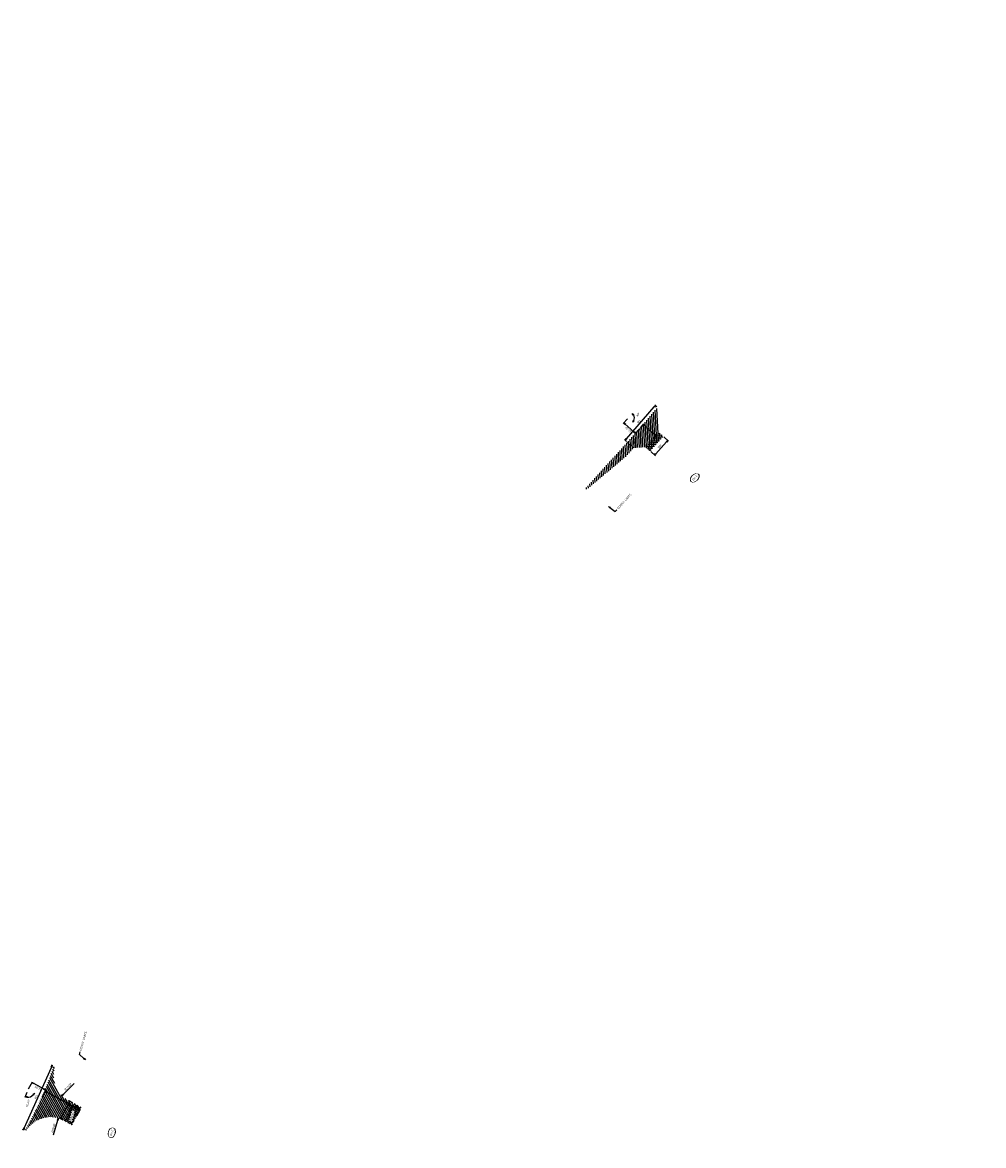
# Model space of a CAD drawing. Header units: feet. Extents: x 2297547 to 2298226, y 574887 to 575679.
import ezdxf
from ezdxf import colors
from ezdxf.entities.mleader import LeaderData, LeaderLine
from ezdxf.enums import TextEntityAlignment as Align
from ezdxf.math import Vec2, Vec3

# ---------------------------------------------------------------- set-up
doc = ezdxf.new("R2010")
doc.units = ezdxf.units.FT
doc.header["$LTSCALE"] = 10
doc.header["$MEASUREMENT"] = 0
doc.set_wipeout_variables(frame=1)
doc.linetypes.add('OhDOT_USTN5', pattern=[0.11, 0.055, -0.055])
for name, color, linetype in [('PV_P_Text', 7, 'Continuous'), ('SC_Shading1', 253, 'Continuous'), ('TX_P_10', 7, 'Continuous')]:
    doc.layers.add(name, color=color, linetype=linetype)
doc.styles.add('Slanted-Normal', font='font31.shx', dxfattribs={"height": 0.14})
doc.dimstyles.new('Dec-1  Slanted', dxfattribs={"dimtxt": 0.14, "dimasz": 0.14, "dimexe": 0.07, "dimexo": 0.07, "dimgap": 0.07, "dimtad": 1, "dimdec": 1, "dimzin": 3, "dimdsep": 46, "dimtxsty": 'Slanted-Normal', "dimblk": 'Dim1', "dimcen": 0, "dimclrd": 95, "dimclre": 95, "dimclrt": 7, "dimadec": 1, "dimazin": 3, "dimtfac": 1, "dimtdec": 1, "dimtix": 1, "dimtofl": 0, "dimtmove": 1, "dimatfit": 3, "dimldrblk": 'Dim1', "dimfxl": 1, "dimtolj": 1, "dimtzin": 0, "dimlwd": -1, "dimlwe": -1, "dimarcsym": 0})
doc.dimstyles.new('Dec-2  Slanted', dxfattribs={"dimtxt": 0.14, "dimasz": 0.14, "dimexe": 0.07, "dimexo": 0.07, "dimgap": 0.07, "dimtad": 1, "dimzin": 3, "dimdsep": 46, "dimtxsty": 'Slanted-Normal', "dimblk": 'Dim1', "dimcen": 0, "dimclrd": 95, "dimclre": 95, "dimclrt": 7, "dimazin": 3, "dimtfac": 1, "dimtix": 1, "dimtofl": 0, "dimtmove": 1, "dimatfit": 3, "dimldrblk": 'Dim1', "dimfxl": 1, "dimtolj": 1, "dimtzin": 0, "dimlwd": -1, "dimlwe": -1, "dimarcsym": 0})

# ---------------------------------------------------------------- blocks, each defined once
blk = doc.blocks.new('Dim1')
h = blk.add_hatch(color=4)
h.dxf.hatch_style = 1
h.paths.add_polyline_path([(0, 0), (-1, -0.2), (-1, 0.2)])
at = {"color": 4}
blk.add_lwpolyline([(0, 0), (-1, -0.2), (-1, 0.2), (0, 0)], dxfattribs=at)
blk = doc.blocks.new('*D942')
at = {"layer": 'Defpoints', "color": 0, "transparency": 16777216}
for p in [(2297572.79, 574906.19), (2297567.38, 574886.93)]:
    blk.add_point(p, dxfattribs=at)
at = {"layer": 'TX_P_10', "color": 95, "linetype": 'Continuous', "transparency": 16777216}
blk.add_line((2297569.49, 574894.44), (2297572.41, 574904.84), dxfattribs=at)
at = {"layer": 'TX_P_10', "color": 95, "transparency": 16777216, "xscale": 1.4, "yscale": 1.4, "zscale": 1.4, "rotation": 74.2969142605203}
blk.add_blockref('Dim1', (2297572.79, 574906.19), dxfattribs=at)
at = {"layer": 'TX_P_10', "color": 7, "transparency": 16777216, "insert": (2297569.42, 574899.34), "char_height": 1.4, "attachment_point": 5, "rotation": 74.29691, "style": 'Slanted-Normal'}
blk.add_mtext("\\A1;R20.00'", dxfattribs=at)
blk = doc.blocks.new('*D943')
at = {"layer": 'Defpoints', "color": 0, "transparency": 16777216}
for p in [(2297589.58, 574936.32), (2297575.5, 574922.12)]:
    blk.add_point(p, dxfattribs=at)
at = {"layer": 'TX_P_10', "color": 95, "linetype": 'Continuous', "transparency": 16777216}
blk.add_line((2297584.09, 574930.78), (2297576.49, 574923.11), dxfattribs=at)
at = {"layer": 'TX_P_10', "color": 95, "transparency": 16777216, "xscale": 1.4, "yscale": 1.4, "zscale": 1.4, "rotation": 225.2316514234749}
blk.add_blockref('Dim1', (2297575.5, 574922.12), dxfattribs=at)
at = {"layer": 'TX_P_10', "color": 7, "transparency": 16777216, "insert": (2297579.79, 574928.43), "char_height": 1.4, "attachment_point": 5, "rotation": 45.23165, "style": 'Slanted-Normal'}
blk.add_mtext("\\A1;R20.00'", dxfattribs=at)
blk = doc.blocks.new('*D940')
at = {"layer": 'Defpoints', "color": 0, "transparency": 16777216}
for p in [(2298226.01, 575679.5), (2297975.09, 575400.35), (2297979.42, 575399.43), (2298019.71, 575360.24), (2297778.7, 575181.86)]:
    blk.add_point(p, dxfattribs=at)
at = {"layer": 'PV_P_Text', "color": 95, "linetype": 'Continuous', "transparency": 16777216}
blk.add_arc((2297975.09, 575400.35), 4.43, 336.24571, 29.85116, dxfattribs=at)
at = {"layer": 'PV_P_Text', "color": 95, "transparency": 16777216, "xscale": 1.4, "yscale": 1.4, "zscale": 1.4}
for p, rotation in [((2297978.05, 575403.64), 128.9497978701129), ((2297978.38, 575397.39), 237.1470742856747)]:
    blk.add_blockref('Dim1', p, dxfattribs=dict(at, rotation=rotation))
at = {"layer": 'PV_P_Text', "color": 7, "transparency": 16777216, "insert": (2297982.05, 575402.65), "char_height": 1.4, "attachment_point": 5, "rotation": 48.0484, "style": 'Slanted-Normal'}
blk.add_mtext('\\A1;90°', dxfattribs=at)
blk = doc.blocks.new('*D941')
at = {"layer": 'Defpoints', "color": 0, "transparency": 16777216}
for p in [(2297550.91, 574924.93), (2297551.49, 574926.24), (2297551.49, 574926.24), (2297554.28, 574921.96), (2297604.25, 574897.67)]:
    blk.add_point(p, dxfattribs=at)
at = {"layer": 'PV_P_Text', "color": 95, "linetype": 'Continuous', "transparency": 16777216}
blk.add_line((2297550.63, 574924.29), (2297549.15, 574920.93), dxfattribs=at)
blk.add_arc((2297551.49, 574926.24), 5.11, 261.93043, 315.8077, dxfattribs=at)
at = {"layer": 'PV_P_Text', "color": 95, "transparency": 16777216, "xscale": 1.4, "yscale": 1.4, "zscale": 1.4}
for p, rotation in [((2297549.43, 574921.57), 164.0525542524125), ((2297555.98, 574923.81), 53.68558227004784)]:
    blk.add_blockref('Dim1', p, dxfattribs=dict(at, rotation=rotation))
at = {"layer": 'PV_P_Text', "color": 7, "transparency": 16777216, "insert": (2297551.39, 574916.88), "char_height": 1.4, "attachment_point": 5, "rotation": 74.4931, "style": 'Slanted-Normal'}
blk.add_mtext('\\A1;85.39°', dxfattribs=at)
blk = doc.blocks.new('*D946')
at = {"layer": 'Defpoints', "color": 0, "transparency": 16777216}
for p in [(2297972.04, 575396.95), (2297975.09, 575400.35), (2297983.27, 575393)]:
    blk.add_point(p, dxfattribs=at)
at = {"layer": 'TX_P_10', "color": 95, "linetype": 'Continuous', "transparency": 16777216}
for p, q in [((2297974.62, 575399.83), (2297971.57, 575396.43)), ((2297979.18, 575390.54), (2297973.08, 575396.02)), ((2297982.8, 575392.48), (2297979.75, 575389.08))]:
    blk.add_line(p, q, dxfattribs=at)
at = {"layer": 'TX_P_10', "color": 95, "transparency": 16777216, "xscale": 1.4, "yscale": 1.4, "zscale": 1.4}
for p, rotation in [((2297972.04, 575396.95), 138.0484360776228), ((2297980.22, 575389.6), 318.0484360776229)]:
    blk.add_blockref('Dim1', p, dxfattribs=dict(at, rotation=rotation))
at = {"layer": 'TX_P_10', "color": 7, "transparency": 16777216, "insert": (2297975.19, 575392.24), "char_height": 1.4, "attachment_point": 5, "rotation": 138.04844, "style": 'Slanted-Normal'}
blk.add_mtext("\\A1;11.00'", dxfattribs=at)
blk = doc.blocks.new('*D947')
at = {"layer": 'Defpoints', "color": 0, "transparency": 16777216}
for p in [(2297554.25, 574931.32), (2297551.49, 574926.24), (2297561.2, 574920.98)]:
    blk.add_point(p, dxfattribs=at)
at = {"layer": 'TX_P_10', "color": 95, "linetype": 'Continuous', "transparency": 16777216}
for p, q in [((2297551.83, 574926.85), (2297554.58, 574931.94)), ((2297562.72, 574926.73), (2297555.48, 574930.66)), ((2297561.53, 574921.6), (2297564.28, 574926.68))]:
    blk.add_line(p, q, dxfattribs=at)
at = {"layer": 'TX_P_10', "color": 95, "transparency": 16777216, "xscale": 1.4, "yscale": 1.4, "zscale": 1.4}
for p, rotation in [((2297554.25, 574931.32), 151.5634622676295), ((2297563.95, 574926.07), 331.5634622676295)]:
    blk.add_blockref('Dim1', p, dxfattribs=dict(at, rotation=rotation))
at = {"layer": 'TX_P_10', "color": 7, "transparency": 16777216, "insert": (2297558.43, 574927.46), "char_height": 1.4, "attachment_point": 5, "rotation": 151.56346, "style": 'Slanted-Normal'}
blk.add_mtext("\\A1;11.04'", dxfattribs=at)
blk = doc.blocks.new('*D948')
at = {"layer": 'Defpoints', "color": 0, "transparency": 16777216}
for p in [(2297994.41, 575409.22), (2297995.93, 575407.89), (2297974.58, 575383.33)]:
    blk.add_point(p, dxfattribs=at)
at = {"layer": 'TX_P_10', "color": 95, "linetype": 'Continuous', "transparency": 16777216}
for p, q in [((2297973.97, 575385.71), (2297993.49, 575408.16)), ((2297995.4, 575408.35), (2297993.88, 575409.68)), ((2297974.05, 575383.79), (2297972.53, 575385.12))]:
    blk.add_line(p, q, dxfattribs=at)
at = {"layer": 'TX_P_10', "color": 95, "transparency": 16777216, "xscale": 1.4, "yscale": 1.4, "zscale": 1.4}
for p, rotation in [((2297994.41, 575409.22), 49.00052186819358), ((2297973.05, 575384.66), 229.0005218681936)]:
    blk.add_blockref('Dim1', p, dxfattribs=dict(at, rotation=rotation))
at = {"layer": 'TX_P_10', "color": 7, "transparency": 16777216, "insert": (2297982.67, 575397.86), "char_height": 1.4, "attachment_point": 5, "rotation": 49.00052, "style": 'Slanted-Normal'}
blk.add_mtext('\\A1;W1', dxfattribs=at)
blk = doc.blocks.new('*D949')
at = {"layer": 'Defpoints', "color": 0, "transparency": 16777216}
for p in [(2297999.85, 575387.51), (2298003.14, 575384.55), (2297990.49, 575377.1)]:
    blk.add_point(p, dxfattribs=at)
at = {"layer": 'TX_P_10', "color": 95, "linetype": 'Continuous', "transparency": 16777216}
for p, q in [((2298000.37, 575387.04), (2298003.66, 575384.08)), ((2297994.72, 575375.18), (2298002.2, 575383.51)), ((2297991.01, 575376.63), (2297994.3, 575373.67))]:
    blk.add_line(p, q, dxfattribs=at)
at = {"layer": 'TX_P_10', "color": 95, "transparency": 16777216, "xscale": 1.4, "yscale": 1.4, "zscale": 1.4}
for p, rotation in [((2298003.14, 575384.55), 48.04843607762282), ((2297993.78, 575374.14), 228.0484360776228)]:
    blk.add_blockref('Dim1', p, dxfattribs=dict(at, rotation=rotation))
at = {"layer": 'TX_P_10', "color": 7, "transparency": 16777216, "insert": (2297997.42, 575380.28), "char_height": 1.4, "attachment_point": 5, "rotation": 48.04844, "style": 'Slanted-Normal'}
blk.add_mtext('\\A1;W2', dxfattribs=at)
blk = doc.blocks.new('*D950')
at = {"layer": 'Defpoints', "color": 0, "transparency": 16777216}
for p in [(2297581.03, 574918.2), (2297583.57, 574916.83), (2297576.9, 574904.52)]:
    blk.add_point(p, dxfattribs=at)
at = {"layer": 'TX_P_10', "color": 95, "linetype": 'Continuous', "transparency": 16777216}
for p, q in [((2297575.03, 574907.12), (2297580.36, 574916.97)), ((2297582.95, 574917.16), (2297580.42, 574918.54)), ((2297576.29, 574904.85), (2297573.75, 574906.23))]:
    blk.add_line(p, q, dxfattribs=at)
at = {"layer": 'TX_P_10', "color": 95, "transparency": 16777216, "xscale": 1.4, "yscale": 1.4, "zscale": 1.4}
for p, rotation in [((2297581.03, 574918.2), 61.56346226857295), ((2297574.36, 574905.89), 241.5634622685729)]:
    blk.add_blockref('Dim1', p, dxfattribs=dict(at, rotation=rotation))
at = {"layer": 'TX_P_10', "color": 7, "transparency": 16777216, "insert": (2297576.47, 574912.72), "char_height": 1.4, "attachment_point": 5, "rotation": 61.56346, "style": 'Slanted-Normal'}
blk.add_mtext('\\A1;W2', dxfattribs=at)
blk = doc.blocks.new('*D951')
at = {"layer": 'Defpoints', "color": 0, "transparency": 16777216}
for p in [(2297568.55, 574943.39), (2297569.64, 574942.9), (2297549.22, 574897.48)]:
    blk.add_point(p, dxfattribs=at)
at = {"layer": 'TX_P_10', "color": 95, "linetype": 'Continuous', "transparency": 16777216}
for p, q in [((2297569.01, 574943.19), (2297567.91, 574943.68)), ((2297548.7, 574899.24), (2297567.98, 574942.12)), ((2297548.58, 574897.76), (2297547.49, 574898.25))]:
    blk.add_line(p, q, dxfattribs=at)
at = {"layer": 'TX_P_10', "color": 95, "transparency": 16777216, "xscale": 1.4, "yscale": 1.4, "zscale": 1.4}
for p, rotation in [((2297568.55, 574943.39), 65.79071806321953), ((2297548.13, 574897.97), 245.7907180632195)]:
    blk.add_blockref('Dim1', p, dxfattribs=dict(at, rotation=rotation))
at = {"layer": 'TX_P_10', "color": 7, "transparency": 16777216, "insert": (2297557.06, 574921.25), "char_height": 1.4, "attachment_point": 5, "rotation": 65.79072, "style": 'Slanted-Normal'}
blk.add_mtext('\\A1;W1', dxfattribs=at)
blk = doc.blocks.new('*D952')
at = {"layer": 'Defpoints', "color": 0, "transparency": 16777216}
for p in [(2297985.81, 575395.82), (2297983.27, 575393), (2297992.2, 575384.98)]:
    blk.add_point(p, dxfattribs=at)
at = {"layer": 'TX_P_10', "color": 95, "linetype": 'Continuous', "transparency": 16777216}
for p, q in [((2297983.74, 575393.52), (2297986.27, 575396.34)), ((2297993.69, 575388.73), (2297986.85, 575394.88)), ((2297992.66, 575385.5), (2297995.2, 575388.32))]:
    blk.add_line(p, q, dxfattribs=at)
at = {"layer": 'TX_P_10', "color": 95, "transparency": 16777216, "xscale": 1.4, "yscale": 1.4, "zscale": 1.4}
for p, rotation in [((2297985.81, 575395.82), 138.0484360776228), ((2297994.73, 575387.8), 318.0484360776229)]:
    blk.add_blockref('Dim1', p, dxfattribs=dict(at, rotation=rotation))
at = {"layer": 'TX_P_10', "color": 7, "transparency": 16777216, "insert": (2297989.33, 575390.77), "char_height": 1.4, "attachment_point": 5, "rotation": 138.04844, "style": 'Slanted-Normal'}
blk.add_mtext('\\A1;L1', dxfattribs=at)
blk = doc.blocks.new('*D953')
at = {"layer": 'Defpoints', "color": 0, "transparency": 16777216}
for p in [(2297561.2, 574920.98), (2297563.48, 574925.19), (2297580.24, 574910.67)]:
    blk.add_point(p, dxfattribs=at)
at = {"layer": 'TX_P_10', "color": 95, "linetype": 'Continuous', "transparency": 16777216}
for p, q in [((2297561.53, 574921.6), (2297563.81, 574925.81)), ((2297581.28, 574915.55), (2297564.71, 574924.53)), ((2297580.57, 574911.29), (2297582.85, 574915.5))]:
    blk.add_line(p, q, dxfattribs=at)
at = {"layer": 'TX_P_10', "color": 95, "transparency": 16777216, "xscale": 1.4, "yscale": 1.4, "zscale": 1.4}
for p, rotation in [((2297563.48, 574925.19), 151.5634622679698), ((2297582.52, 574914.88), 331.5634622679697)]:
    blk.add_blockref('Dim1', p, dxfattribs=dict(at, rotation=rotation))
at = {"layer": 'TX_P_10', "color": 7, "transparency": 16777216, "insert": (2297572.33, 574918.81), "char_height": 1.4, "attachment_point": 5, "rotation": 151.56346, "style": 'Slanted-Normal'}
blk.add_mtext('\\A1;L1', dxfattribs=at)
blk = doc.blocks.new('*D954')
at = {"layer": 'Defpoints', "color": 0, "transparency": 16777216}
for p in [(2297582.52, 574914.88), (2297580.24, 574910.67), (2297585.79, 574907.67)]:
    blk.add_point(p, dxfattribs=at)
at = {"layer": 'TX_P_10', "color": 95, "linetype": 'Continuous', "transparency": 16777216}
for p, q in [((2297580.57, 574911.29), (2297582.85, 574915.5)), ((2297586.84, 574912.54), (2297583.75, 574914.22)), ((2297586.12, 574908.28), (2297588.4, 574912.49))]:
    blk.add_line(p, q, dxfattribs=at)
at = {"layer": 'TX_P_10', "color": 95, "transparency": 16777216, "xscale": 1.4, "yscale": 1.4, "zscale": 1.4}
for p, rotation in [((2297582.52, 574914.88), 151.5634622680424), ((2297588.07, 574911.88), 331.5634622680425)]:
    blk.add_blockref('Dim1', p, dxfattribs=dict(at, rotation=rotation))
at = {"layer": 'TX_P_10', "color": 7, "transparency": 16777216, "insert": (2297584.62, 574912.15), "char_height": 1.4, "attachment_point": 5, "rotation": 151.56346, "style": 'Slanted-Normal'}
blk.add_mtext('\\A1;L2', dxfattribs=at)
blk = doc.blocks.new('*U939')
blk.add_ellipse((0, 0), major_axis=(-0.35, 0), ratio=0.628571)
for points, override in [([(-0.139, -0.098), (0, 0)], {"dimscale": 1, "dimgap": 0.07, "dimtad": 0, "dimldrblk": 'None'}), ([(-0.097, 0.083), (0, 0)], {"dimldrblk": 'DotSmall'}), ([(0.156, 0.111), (0, 0)], {"dimscale": 1, "dimgap": 0.07, "dimtad": 0})]:
    blk.add_leader(points, dimstyle='Dec-1  Slanted', override=override)
blk.add_wipeout([(0.122, 0.195), (0.066, 0.206), (-0.005, 0.21), (-0.061, 0.207), (-0.117, 0.197), (-0.172, 0.181), (-0.227, 0.155), (-0.264, 0.131), (-0.296, 0.103), (-0.321, 0.069), (-0.333, 0.044), (-0.338, 0.022), (-0.34, 0), (-0.338, -0.022), (-0.332, -0.045), (-0.323, -0.066), (-0.298, -0.101), (-0.267, -0.13), (-0.233, -0.153), (-0.178, -0.179), (-0.122, -0.196), (-0.069, -0.206), (0, -0.21), (0.058, -0.206), (0.12, -0.196), (0.176, -0.179), (0.227, -0.156), (0.263, -0.132), (0.297, -0.101), (0.321, -0.068), (0.332, -0.043), (0.338, -0.022), (0.34, 0), (0.338, 0.022), (0.332, 0.044), (0.322, 0.066), (0.303, 0.094), (0.273, 0.124), (0.23, 0.154), (0.173, 0.18)])
at = {"style": 'Slanted-Normal'}
blk.add_attdef('D-000', text='', height=0.14, dxfattribs=at).set_placement((0, 0), align=Align.MIDDLE)

msp = doc.modelspace()

# ---------------------------------------------------------------- hatches: boundary and pattern name
at = {"layer": 'SC_Shading1'}
h = msp.add_hatch(dxfattribs=at)
h.set_pattern_fill('ANSI31', color=256, scale=10)
h.set_pattern_definition([(93.04843608, (0, 0), (-1.2482311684, -0.0664751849), [])])
h.paths.add_polyline_path([(2297983.271, 575392.998), (2297945.167, 575350.607), (2297945.91, 575349.938), (2297973.026, 575372.625), (2297979.043, 575379.319), (2297987.516, 575379.77), (2297992.196, 575384.976)])
h.paths.add_polyline_path([(2297995.932, 575407.892), (2297984.047, 575393.861), (2297983.271, 575392.998), (2297992.196, 575384.976), (2297996.875, 575390.182)])
h.paths.add_polyline_path([(2297979.522, 575381.195), (2297984.454, 575386.682), (2297982.892, 575388.086), (2297977.96, 575382.599)], flags=24)
h = msp.add_hatch(dxfattribs=at)
h.set_pattern_fill('ANSI37', color=256, scale=10)
h.set_pattern_definition([(93.04843608, (0, 0), (-1.2482311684, -0.0664751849), []), (183.04843608, (0, 0), (0.0664751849, -1.2482311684), [])])
h.paths.add_polyline_path([(2297996.875, 575390.182), (2297992.196, 575384.976), (2297995.171, 575382.302), (2297999.85, 575387.508)])
h.paths.add_polyline_path([(2297992.196, 575384.976), (2297987.516, 575379.77), (2297990.491, 575377.096), (2297995.171, 575382.302)])
h.paths.add_polyline_path([(2297991.635, 575379.65), (2297996.879, 575385.484), (2297995.317, 575386.888), (2297990.073, 575381.054)], flags=9)
h = msp.add_hatch(dxfattribs=at)
h.set_pattern_fill('ANSI31', color=256, scale=10)
h.set_pattern_definition([(119.49310926, (0, 0), (-1.0880186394, -0.61539860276), [])])
h.paths.add_polyline_path([(2297561.198, 574920.984, -0.0273891), (2297549.218, 574897.476), (2297550.084, 574896.974, -0.4055321), (2297576.903, 574904.518), (2297580.237, 574910.674)])
h.paths.add_polyline_path([(2297570.593, 574942.59), (2297569.644, 574942.903, -0.0243812), (2297561.198, 574920.984), (2297580.237, 574910.674), (2297583.57, 574916.829), (2297580.06, 574918.73, -0.3631895)])
h.paths.add_polyline_path([(2297566.681, 574909.044), (2297568.653, 574916.154), (2297566.63, 574916.715), (2297564.657, 574909.606)], flags=24)
h = msp.add_hatch(dxfattribs=at)
h.set_pattern_fill('ANSI37', color=256, scale=10)
h.set_pattern_definition([(119.49310926, (0, 0), (-1.0880186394, -0.61539860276), []), (209.49310926, (0, 0), (0.61539860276, -1.0880186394), [])])
h.paths.add_polyline_path([(2297583.57, 574916.829), (2297580.237, 574910.674), (2297585.787, 574907.668), (2297589.121, 574913.824)])
h.paths.add_polyline_path([(2297580.237, 574910.674), (2297576.903, 574904.518), (2297582.454, 574901.513), (2297585.787, 574907.668)])
h.paths.add_polyline_path([(2297582.517, 574903.936), (2297584.614, 574911.495), (2297582.591, 574912.057), (2297580.493, 574904.498)])

# ---------------------------------------------------------------- linework, layer by layer
at = {"layer": 'TX_P_10', "linetype": 'OhDOT_USTN5'}
msp.add_line((2297979.043, 575379.319), (2297974.581, 575383.33), dxfattribs=at)

# ---------------------------------------------------------------- block references
at = {"layer": 'TX_P_10', "xscale": 10, "yscale": 10, "zscale": 10}
for p, rotation, values in [((2298022.094, 575358.104), 48.04843607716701, {'D-000': 'DV-1'}), ((2297610.517, 574895.93), 74.49310000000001, {'D-000': 'DV-2'})]:
    msp.add_blockref('*U939', p, dxfattribs=dict(at, rotation=rotation)).add_auto_attribs(values)

# ---------------------------------------------------------------- texts
at = {"layer": 'TX_P_10', "char_height": 1.4, "attachment_point": 1, "rotation": 74.493109, "line_spacing_factor": 1.14, "style": 'Slanted-Normal'}
for s, insert in [('AREA 1', (2297978.454, 575382.625)), ('AREA 2', (2297990.567, 575381.08)), ('AREA 1', (2297565.088, 574909.85)), ('AREA 2', (2297580.926, 574904.776))]:
    msp.add_mtext(s, dxfattribs=dict(at, insert=insert))

# ---------------------------------------------------------------- dimensions: what is measured, and where the dimension line sits
at = {"layer": 'TX_P_10'}
for p1, p2, distance, text, picture, middle in [((2297974.581, 575383.33), (2297995.932, 575407.892), 2.023, 'W1', '*D948', (2297982.673, 575397.857)), ((2297549.219, 574897.476), (2297569.644, 574942.903), 1.197, 'W1', '*D951', (2297557.063, 574921.254)), ((2297580.237, 574910.674), (2297561.198, 574920.984), -4.787, 'L1', '*D953', (2297572.33, 574918.807)), ((2297576.903, 574904.518), (2297583.57, 574916.829), 2.887, 'W2', '*D950', (2297576.467, 574912.715)), ((2297585.787, 574907.668), (2297580.237, 574910.674), -4.787, 'L2', '*D954', (2297584.625, 574912.149))]:
    dim = msp.add_aligned_dim(p1=p1, p2=p2, distance=distance, text=text, dimstyle='Dec-2  Slanted', override={"dimpost": "'", "dimtfac": 0.7}, dxfattribs=at)
    dim.commit()
    dim.dimension.update_dxf_attribs({"geometry": picture, "text_midpoint": middle})
dim = msp.add_linear_dim(base=(2297972.036, 575396.954), p1=(2297983.271, 575392.998), p2=(2297975.09, 575400.352), angle=138.048436, dimstyle='Dec-2  Slanted', override={"dimpost": "'"}, dxfattribs=at)
dim.commit()
dim.dimension.update_dxf_attribs({"geometry": '*D946', "text_midpoint": (2297975.191, 575392.236)})
for base, p1, p2, angle, text, picture, middle in [((2297985.806, 575395.818), (2297992.196, 575384.976), (2297983.271, 575392.998), 138.048436, 'L1', '*D952', (2297989.332, 575390.765)), ((2298003.14, 575384.551), (2297990.491, 575377.096), (2297999.85, 575387.508), 48.048436, 'W2', '*D949', (2297997.419, 575380.281))]:
    dim = msp.add_linear_dim(base=base, p1=p1, p2=p2, angle=angle, text=text, dimstyle='Dec-2  Slanted', override={"dimpost": "'", "dimtfac": 0.7}, dxfattribs=at)
    dim.commit()
    dim.dimension.update_dxf_attribs({"geometry": picture, "text_midpoint": middle})
for center, mpoint, picture, middle in [((2297589.584, 574936.317), (2297575.499, 574922.118), '*D943', (2297580.781, 574927.442)), ((2297567.38, 574886.932), (2297572.793, 574906.185), '*D942', (2297570.763, 574898.965))]:
    dim = msp.add_radius_dim(center=center, mpoint=mpoint, dimstyle='Dec-2  Slanted', override={"dimpost": "'"}, dxfattribs=at)
    dim.commit()
    dim.dimension.update_dxf_attribs({"geometry": picture, "text_midpoint": middle, "dimtype": 164})
dim = msp.add_aligned_dim(p1=(2297561.198, 574920.984), p2=(2297551.493, 574926.239), distance=-5.782, dimstyle='Dec-2  Slanted', override={"dimpost": "'"}, dxfattribs=at)
dim.commit()
dim.dimension.update_dxf_attribs({"geometry": '*D947', "text_midpoint": (2297558.432, 574927.465)})

# ---------------------------------------------------------------- leaders
ml = msp.add_multileader_mtext('Standard', dxfattribs=at)
ml.set_content('CONST. LIMITS', color=256, style='Slanted-Normal')
ml.set_leader_properties()
ml.set_arrow_properties(name='Dim1')
ml.build(insert=Vec2(0, 0))
ml.multileader.update_dxf_attribs({"text_right_attachment_type": 3, "dogleg_length": 0.18, "arrow_head_size": 1.4, "scale": 10})
ctx = ml.context
ctx.base_point, ctx.scale, ctx.char_height, ctx.arrow_head_size, ctx.landing_gap_size, ctx.plane_origin, ctx.plane_x_axis, ctx.plane_y_axis = Vec3(2297967.108, 575335.657, 1084.901), 10, 1.4, 1.4, 0.9, Vec3(2297956.538, 575341.517, 1084.901), Vec3(0.6685021, 0.7437102), Vec3(-0.7437102, 0.6685021)
ctx.right_attachment = 3
notes = []
notes.append((ctx, [(0, (1, 1, 0), (2297965.905, 575334.319, 1084.901), (0.6685021, 0.7437102), 1.8, [(0, [(2297961.125, 575337.993, 1084.901)], 0, [])])]))
ctx.mtext.insert, ctx.mtext.text_direction, ctx.mtext.rotation, ctx.mtext.flow_direction = Vec3(2297967.189, 575336.795, 1084.901), Vec3(0.6685021, 0.7437102), 0.8386034, 5
ml = msp.add_multileader_mtext('Standard', dxfattribs=at)
ml.set_content('CONST. LIMITS', color=256, style='Slanted-Normal')
ml.set_leader_properties()
ml.set_arrow_properties(name='Dim1')
ml.build(insert=Vec2(0, 0))
ml.multileader.update_dxf_attribs({"text_right_attachment_type": 3, "dogleg_length": 0.18, "arrow_head_size": 1.4, "scale": 10})
ctx = ml.context
ctx.base_point, ctx.scale, ctx.char_height, ctx.arrow_head_size, ctx.landing_gap_size, ctx.plane_origin, ctx.plane_x_axis, ctx.plane_y_axis = Vec3(2297588.261, 574952.958, 1084.901), 10, 1.4, 1.4, 0.9, Vec3(2297583.672, 574938.755, 1084.901), Vec3(0.2673544, 0.9635983), Vec3(-0.9635983, 0.2673544)
ctx.right_attachment = 3
notes.append((ctx, [(0, (1, 1, 0), (2297587.779, 574951.223, 1084.901), (0.2673544, 0.9635983), 1.8, [(0, [(2297591.896, 574947.448, 1084.901)], 0, [])])]))
ctx.mtext.insert, ctx.mtext.text_direction, ctx.mtext.rotation, ctx.mtext.flow_direction = Vec3(2297587.827, 574954.012, 1084.901), Vec3(0.2673544, 0.9635983), 1.3001499, 5
for ctx, leaders in notes:
    for number, flags, end, landing, length, lines in leaders:
        leader = LeaderData()
        leader.index, (leader.has_last_leader_line, leader.has_dogleg_vector, leader.attachment_direction) = number, flags
        leader.last_leader_point, leader.dogleg_vector, leader.dogleg_length = Vec3(end), Vec3(landing), length
        for number, points, colour, breaks in lines:
            line = LeaderLine()
            line.index, line.vertices, line.color, line.breaks = number, Vec3.list(points), colors.encode_raw_color(colour), breaks
            leader.lines.append(line)
        ctx.leaders.append(leader)

# ---------------------------------------------------------------- next in the draw order: dimensions: what is measured, and where the dimension line sits
at = {"layer": 'PV_P_Text'}
for base, line1, line2, picture, middle, turn in [((2297979.421, 575399.435), ((2297975.09, 575400.352), (2298019.713, 575360.241)), ((2297778.697, 575181.863), (2298226.007, 575679.497)), '*D940', (2297982.047, 575402.649), 48.0484), ((2297554.2819, 574921.961), ((2297551.4928, 574926.2394), (2297604.2535, 574897.6683)), ((2297551.4928, 574926.2394), (2297550.9131, 574924.9265)), '*D941', (2297551.3916, 574916.8813), 74.4931)]:
    dim = msp.add_angular_dim_2l(base=base, line1=line1, line2=line2, dimstyle='Dec-2  Slanted', override={"dimscale": 0, "dimpost": ''}, dxfattribs=at)
    dim.commit()
    dim.dimension.update_dxf_attribs({"geometry": picture, "text_midpoint": middle, "dimtype": 162, "text_rotation": turn})

doc.saveas('drawing.dxf')
